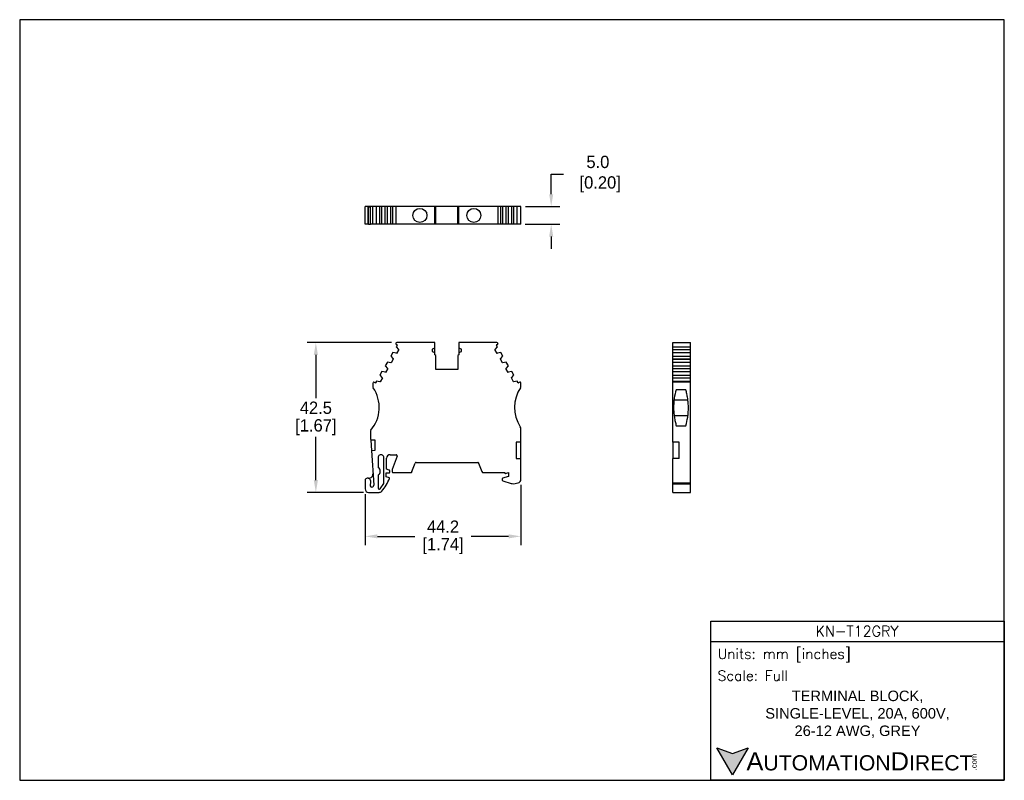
# Model space of a CAD drawing. Header units: inches. Extents: x 0 to 279, y 0 to 216.
import ezdxf

# ---------------------------------------------------------------- set-up
doc = ezdxf.new("R2010")
doc.units = ezdxf.units.IN
doc.header["$LTSCALE"] = 10
doc.header["$MEASUREMENT"] = 0
doc.layers.add('DIMENSION', color=140, linetype='Continuous')
doc.layers.add('TEXT', color=140, linetype='Continuous')
doc.styles.add('\\M+2ABAC\\M+2A6A11', font='txt')
doc.styles.add('ROMANS', font='romans.shx')
doc.dimstyles.get("Standard").update_dxf_attribs({"dimtxt": 3.5, "dimasz": 3.5, "dimexe": 2.5, "dimexo": 1.5, "dimgap": 1, "dimtad": 0, "dimtih": 1, "dimtoh": 1, "dimdec": 1, "dimzin": 0, "dimdsep": 46, "dimtxsty": 'Standard', "dimcen": 0, "dimadec": 0, "dimazin": 0, "dimtfac": 1, "dimtdec": 1, "dimtofl": 0, "dimtmove": 0, "dimatfit": 3, "dimfxl": 0, "dimtolj": 1, "dimtzin": 0, "dimarcsym": 0})

# ---------------------------------------------------------------- blocks, each defined once
blk = doc.blocks.new('*D0')
at = {"layer": 'DEFPOINTS', "color": 0}
for p in [(107.02, 124.23), (84.04, 81.73), (99.02, 81.73)]:
    blk.add_point(p, dxfattribs=at)
at = {"layer": 'DIMENSION', "color": 0, "lineweight": -2}
for p, q in [((105.52, 124.23), (81.54, 124.23)), ((84.04, 120.73), (84.04, 108.48)), ((84.04, 85.23), (84.04, 97.48)), ((97.52, 81.73), (81.54, 81.73))]:
    blk.add_line(p, q, dxfattribs=at)
at = {"layer": 'DIMENSION', "color": 0}
for points in [[(83.46, 120.73), (84.63, 120.73), (84.04, 124.23)], [(83.46, 85.23), (84.63, 85.23), (84.04, 81.73)]]:
    blk.add_solid(points, dxfattribs=at)
at = {"layer": 'DIMENSION', "color": 0, "char_height": 3.5, "attachment_point": 5}
for s, insert in [('\\A1;42.5', (84.04, 105.73)), ('\\A1;[1.67]', (84.04, 100.23))]:
    blk.add_mtext(s, dxfattribs=dict(at, insert=insert))
blk = doc.blocks.new('*D1')
at = {"layer": 'DEFPOINTS', "color": 0}
for p in [(142.22, 85.4), (98.02, 82.73), (142.22, 69.25)]:
    blk.add_point(p, dxfattribs=at)
at = {"layer": 'DIMENSION', "color": 0, "lineweight": -2}
for p, q in [((142.22, 83.9), (142.22, 66.75)), ((98.02, 81.23), (98.02, 66.75)), ((101.52, 69.25), (112.12, 69.25)), ((138.72, 69.25), (128.12, 69.25))]:
    blk.add_line(p, q, dxfattribs=at)
at = {"layer": 'DIMENSION', "color": 0}
for points in [[(101.52, 69.83), (101.52, 68.67), (98.02, 69.25)], [(138.72, 69.83), (138.72, 68.67), (142.22, 69.25)]]:
    blk.add_solid(points, dxfattribs=at)
at = {"layer": 'DIMENSION', "color": 0, "char_height": 3.5, "attachment_point": 5}
for s, insert in [('\\A1;44.2', (120.12, 72)), ('\\A1;[1.74]', (120.12, 66.5))]:
    blk.add_mtext(s, dxfattribs=dict(at, insert=insert))
blk = doc.blocks.new('*D2')
at = {"layer": 'DEFPOINTS', "color": 0}
for p in [(142, 162.85), (141.94, 157.85), (150.82, 157.85)]:
    blk.add_point(p, dxfattribs=at)
at = {"layer": 'DIMENSION', "color": 0, "lineweight": -2}
for p, q in [((150.82, 166.35), (150.82, 172.09)), ((150.82, 172.09), (154.32, 172.09)), ((143.5, 162.85), (153.32, 162.85)), ((143.44, 157.85), (153.32, 157.85)), ((150.82, 154.35), (150.82, 150.85))]:
    blk.add_line(p, q, dxfattribs=at)
at = {"layer": 'DIMENSION', "color": 0}
for points in [[(150.24, 166.35), (151.4, 166.35), (150.82, 162.85)], [(150.24, 154.35), (151.4, 154.35), (150.82, 157.85)]]:
    blk.add_solid(points, dxfattribs=at)
at = {"layer": 'DIMENSION', "color": 0, "insert": (164.07, 172.09), "char_height": 3.5, "attachment_point": 5}
blk.add_mtext('\\A1;5.0\\P [0.20]', dxfattribs=at)

msp = doc.modelspace()

# ---------------------------------------------------------------- hatches: boundary and pattern name
at = {"layer": 'TEXT'}
msp.add_hatch(color=256, dxfattribs=at).paths.add_polyline_path([(206.74, 9.21), (202.31, 7.59), (197.87, 9.21), (202.31, 1.53)])

# ---------------------------------------------------------------- linework, layer by layer
for p, q in [((98.02, 157.85), (98.02, 162.85)), ((98.62, 162.85), (98.02, 162.85)), ((98.92, 162.85), (98.62, 162.85)), ((98.92, 157.85), (98.92, 162.85)), ((99.52, 162.85), (98.92, 162.85)), ((99.52, 162.65), (98.94, 162.65)), ((98.94, 157.85), (98.94, 162.65)), ((99.52, 157.85), (99.52, 162.85)), ((99.63, 162.85), (99.52, 162.85)), ((100.22, 162.85), (99.63, 162.85)), ((100.22, 157.85), (100.22, 162.85)), ((100.26, 162.85), (100.22, 162.85)), ((100.36, 162.85), (100.26, 162.85)), ((100.5, 162.85), (100.36, 162.85)), ((100.84, 162.85), (100.5, 162.85)), ((100.98, 162.85), (100.84, 162.85)), ((101.25, 162.85), (100.98, 162.85)), ((101.25, 157.85), (101.25, 162.85)), ((102.2, 162.85), (101.25, 162.85)), ((102.2, 157.85), (102.2, 162.85)), ((102.8, 162.85), (102.2, 162.85)), ((102.8, 157.85), (102.8, 162.85)), ((103.75, 162.85), (102.8, 162.85)), ((103.75, 157.85), (103.75, 162.85)), ((104.35, 162.85), (103.75, 162.85)), ((104.35, 157.85), (104.35, 162.85)), ((105.3, 162.85), (104.35, 162.85)), ((105.3, 157.85), (105.3, 162.85)), ((105.9, 162.85), (105.3, 162.85)), ((105.9, 157.85), (105.9, 162.85)), ((106.7, 162.85), (105.9, 162.85)), ((106.7, 162.85), (106.7, 157.85)), ((106.71, 162.85), (106.7, 162.85)), ((106.76, 162.85), (106.71, 162.85)), ((107.02, 162.85), (106.76, 162.85)), ((117.82, 162.85), (107.02, 162.85)), ((117.82, 157.85), (117.82, 162.85)), ((118.07, 162.85), (117.82, 162.85)), ((118.07, 157.85), (118.07, 162.85)), ((124.37, 162.85), (118.07, 162.85)), ((124.37, 157.85), (124.37, 162.85)), ((124.62, 162.85), (124.37, 162.85)), ((124.62, 157.85), (124.62, 162.85)), ((135.41, 162.85), (124.62, 162.85)), ((135.67, 162.85), (135.41, 162.85)), ((135.72, 162.85), (135.67, 162.85)), ((135.74, 162.85), (135.72, 162.85)), ((135.74, 157.85), (135.74, 162.85)), ((136.53, 162.85), (135.74, 162.85)), ((136.53, 157.85), (136.53, 162.85)), ((137.13, 162.85), (136.53, 162.85)), ((137.13, 157.85), (137.13, 162.85)), ((138.08, 162.85), (137.13, 162.85)), ((138.08, 157.85), (138.08, 162.85)), ((138.68, 162.85), (138.08, 162.85)), ((138.68, 157.85), (138.68, 162.85)), ((139.63, 162.85), (138.68, 162.85)), ((139.63, 157.85), (139.63, 162.85)), ((140.23, 162.85), (139.63, 162.85)), ((140.23, 157.85), (140.23, 162.85)), ((141.18, 162.85), (140.23, 162.85)), ((141.18, 157.85), (141.18, 162.85)), ((141.45, 162.85), (141.18, 162.85)), ((141.59, 162.85), (141.45, 162.85)), ((141.94, 162.85), (141.59, 162.85)), ((142.07, 162.85), (141.94, 162.85)), ((142.18, 162.85), (142.07, 162.85)), ((142.22, 162.85), (142.18, 162.85)), ((142.22, 157.85), (142.22, 162.85)), ((98.62, 157.85), (98.02, 157.85)), ((98.92, 157.85), (98.62, 157.85)), ((98.94, 157.85), (98.92, 157.85)), ((98.94, 157.85), (99.52, 157.85)), ((99.63, 157.85), (99.52, 157.85)), ((100.22, 157.85), (99.63, 157.85)), ((100.26, 157.85), (100.22, 157.85)), ((100.36, 157.85), (100.26, 157.85)), ((100.5, 157.85), (100.36, 157.85)), ((100.84, 157.85), (100.5, 157.85)), ((100.98, 157.85), (100.84, 157.85)), ((101.25, 157.85), (100.98, 157.85)), ((102.2, 157.85), (101.25, 157.85)), ((102.8, 157.85), (102.2, 157.85)), ((103.75, 157.85), (102.8, 157.85)), ((104.35, 157.85), (103.75, 157.85)), ((105.3, 157.85), (104.35, 157.85)), ((105.9, 157.85), (105.3, 157.85)), ((106.7, 157.85), (105.9, 157.85)), ((106.71, 157.85), (106.7, 157.85)), ((106.76, 157.85), (106.71, 157.85)), ((107.02, 157.85), (106.76, 157.85)), ((117.82, 157.85), (107.02, 157.85)), ((118.07, 157.85), (117.82, 157.85)), ((124.37, 157.85), (118.07, 157.85)), ((124.62, 157.85), (124.37, 157.85)), ((135.41, 157.85), (124.62, 157.85)), ((135.67, 157.85), (135.41, 157.85)), ((135.72, 157.85), (135.67, 157.85)), ((135.74, 157.85), (135.72, 157.85)), ((136.53, 157.85), (135.74, 157.85)), ((137.13, 157.85), (136.53, 157.85)), ((138.08, 157.85), (137.13, 157.85)), ((138.68, 157.85), (138.08, 157.85)), ((139.63, 157.85), (138.68, 157.85)), ((140.23, 157.85), (139.63, 157.85)), ((141.18, 157.85), (140.23, 157.85)), ((141.45, 157.85), (141.18, 157.85)), ((141.59, 157.85), (141.45, 157.85)), ((141.94, 157.85), (141.59, 157.85)), ((142.07, 157.85), (141.94, 157.85)), ((142.18, 157.85), (142.07, 157.85)), ((142.22, 157.85), (142.18, 157.85)), ((106.76, 124.08), (106.71, 123.99)), ((106.75, 123.85), (107.09, 123.65)), ((107.13, 123.52), (106.85, 123.04)), ((106.85, 123.04), (107.51, 122.28)), ((117.82, 124.23), (107.02, 124.23)), ((117.82, 122.69), (117.82, 124.23)), ((124.62, 124.23), (124.62, 122.69)), ((135.41, 124.23), (124.62, 124.23)), ((134.92, 122.28), (135.58, 123.04)), ((135.58, 123.04), (135.3, 123.52)), ((135.34, 123.65), (135.69, 123.85)), ((135.72, 123.99), (135.67, 124.08)), ((185.36, 124.23), (190.36, 124.23)), ((185.36, 124.08), (185.36, 124.23)), ((185.36, 123.99), (185.36, 124.08)), ((185.36, 123.85), (185.36, 123.99)), ((185.36, 123.65), (185.36, 123.85)), ((185.36, 123.52), (185.36, 123.65)), ((185.36, 123.04), (185.36, 123.52)), ((185.36, 123.04), (190.36, 123.04)), ((185.36, 122.28), (185.36, 123.04)), ((190.36, 124.08), (190.36, 124.23)), ((190.36, 123.99), (190.36, 124.08)), ((190.36, 123.85), (190.36, 123.99)), ((190.36, 123.65), (190.36, 123.85)), ((190.36, 123.52), (190.36, 123.65)), ((190.36, 123.04), (190.36, 123.52)), ((190.36, 122.28), (190.36, 123.04)), ((105.9, 121.39), (105.3, 120.35)), ((105.3, 120.35), (105.96, 119.6)), ((106.88, 121.2), (105.9, 121.39)), ((106.94, 121.17), (106.88, 121.2)), ((107.56, 122.25), (106.94, 121.17)), ((107.51, 122.28), (107.56, 122.25)), ((117.82, 122.69), (117.07, 122.42)), ((117.07, 122.42), (117.07, 121.72)), ((117.07, 121.72), (117.82, 121.44)), ((117.82, 121.44), (117.82, 122.69)), ((117.82, 120.73), (117.82, 121.44)), ((118.07, 120.58), (117.82, 120.73)), ((118.07, 116.63), (118.07, 120.58)), ((124.62, 120.73), (124.37, 120.58)), ((124.37, 120.58), (124.37, 116.63)), ((125.37, 122.42), (124.62, 122.69)), ((124.62, 122.69), (124.62, 121.44)), ((124.62, 121.44), (125.37, 121.72)), ((124.62, 121.44), (124.62, 120.73)), ((125.37, 121.72), (125.37, 122.42)), ((134.87, 122.25), (134.92, 122.28)), ((135.49, 121.17), (134.87, 122.25)), ((135.55, 121.2), (135.49, 121.17)), ((136.53, 121.39), (135.55, 121.2)), ((136.47, 119.6), (137.13, 120.35)), ((137.13, 120.35), (136.53, 121.39)), ((185.36, 122.28), (190.36, 122.28)), ((185.36, 122.25), (185.36, 122.28)), ((185.36, 122.25), (190.36, 122.25)), ((185.36, 121.39), (185.36, 122.25)), ((185.36, 121.39), (190.36, 121.39)), ((185.36, 120.35), (185.36, 121.39)), ((185.36, 120.35), (190.36, 120.35)), ((185.36, 119.6), (185.36, 120.35)), ((190.36, 122.25), (190.36, 122.28)), ((190.36, 121.39), (190.36, 122.25)), ((190.36, 120.35), (190.36, 121.39)), ((190.36, 119.6), (190.36, 120.35)), ((104.35, 118.71), (103.75, 117.67)), ((103.75, 117.67), (104.41, 116.92)), ((105.33, 118.52), (104.35, 118.71)), ((105.39, 118.49), (105.33, 118.52)), ((106.01, 119.57), (105.39, 118.49)), ((105.96, 119.6), (106.01, 119.57)), ((136.42, 119.57), (136.47, 119.6)), ((137.04, 118.49), (136.42, 119.57)), ((137.1, 118.52), (137.04, 118.49)), ((138.08, 118.71), (137.1, 118.52)), ((138.02, 116.92), (138.68, 117.67)), ((138.68, 117.67), (138.08, 118.71)), ((185.36, 119.6), (190.36, 119.6)), ((185.36, 119.57), (185.36, 119.6)), ((185.36, 119.57), (190.36, 119.57)), ((185.36, 118.71), (185.36, 119.57)), ((185.36, 118.71), (190.36, 118.71)), ((185.36, 117.67), (185.36, 118.71)), ((185.36, 117.67), (190.36, 117.67)), ((185.36, 116.92), (185.36, 117.67)), ((190.36, 119.57), (190.36, 119.6)), ((190.36, 118.71), (190.36, 119.57)), ((190.36, 117.67), (190.36, 118.71)), ((190.36, 116.92), (190.36, 117.67)), ((102.8, 116.02), (102.2, 114.99)), ((102.2, 114.99), (102.86, 114.23)), ((103.78, 115.83), (102.8, 116.02)), ((103.84, 115.8), (103.78, 115.83)), ((104.46, 116.89), (103.84, 115.8)), ((104.41, 116.92), (104.46, 116.89)), ((124.37, 116.63), (118.07, 116.63)), ((137.97, 116.89), (138.02, 116.92)), ((138.59, 115.8), (137.97, 116.89)), ((138.65, 115.83), (138.59, 115.8)), ((139.63, 116.02), (138.65, 115.83)), ((139.57, 114.23), (140.23, 114.99)), ((140.23, 114.99), (139.63, 116.02)), ((185.36, 116.92), (190.36, 116.92)), ((185.36, 116.89), (185.36, 116.92)), ((185.36, 116.89), (190.36, 116.89)), ((185.36, 116.02), (185.36, 116.89)), ((185.36, 116.02), (190.36, 116.02)), ((185.36, 114.99), (185.36, 116.02)), ((185.36, 114.99), (190.36, 114.99)), ((185.36, 114.23), (185.36, 114.99)), ((190.36, 116.89), (190.36, 116.92)), ((190.36, 116.02), (190.36, 116.89)), ((190.36, 114.99), (190.36, 116.02)), ((190.36, 114.23), (190.36, 114.99)), ((100.22, 112.66), (100.22, 111.71)), ((100.36, 112.99), (100.26, 112.81)), ((100.84, 112.83), (100.5, 113.03)), ((101.25, 113.34), (100.98, 112.86)), ((102.24, 113.15), (101.25, 113.34)), ((102.29, 113.12), (102.24, 113.15)), ((102.91, 114.2), (102.29, 113.12)), ((102.86, 114.23), (102.91, 114.2)), ((139.52, 114.2), (139.57, 114.23)), ((140.14, 113.12), (139.52, 114.2)), ((140.2, 113.15), (140.14, 113.12)), ((141.18, 113.34), (140.2, 113.15)), ((141.45, 112.86), (141.18, 113.34)), ((141.94, 113.03), (141.59, 112.83)), ((142.18, 112.81), (142.07, 112.99)), ((142.22, 111.71), (142.22, 112.66)), ((185.36, 114.23), (190.36, 114.23)), ((185.36, 114.2), (185.36, 114.23)), ((185.36, 114.2), (190.36, 114.2)), ((185.36, 113.34), (185.36, 114.2)), ((185.36, 113.34), (190.36, 113.34)), ((185.36, 113.04), (185.36, 113.34)), ((190.36, 113.04), (185.36, 113.04)), ((185.36, 112.99), (185.36, 113.04)), ((185.36, 112.81), (185.36, 112.99)), ((185.36, 112.66), (185.36, 112.81)), ((185.36, 111.71), (185.36, 112.66)), ((190.36, 114.2), (190.36, 114.23)), ((190.36, 113.34), (190.36, 114.2)), ((190.36, 113.04), (190.36, 113.34)), ((190.36, 112.99), (190.36, 113.04)), ((190.36, 112.81), (190.36, 112.99)), ((190.36, 112.66), (190.36, 112.81)), ((190.36, 111.71), (190.36, 112.66)), ((185.36, 111.43), (185.36, 111.71)), ((185.36, 100.35), (185.36, 111.43)), ((189.02, 110.86), (186.29, 110.86)), ((190.36, 111.43), (190.36, 111.71)), ((190.36, 100.35), (190.36, 111.43)), ((189.62, 107.94), (185.69, 107.94)), ((185.69, 103.58), (189.63, 103.58)), ((186.31, 100.66), (189.03, 100.66)), ((99.52, 99.03), (99.52, 97.07)), ((142.22, 95.98), (142.22, 99.8)), ((185.36, 99.8), (185.36, 100.35)), ((185.36, 95.98), (185.36, 99.8)), ((190.36, 99.8), (190.36, 100.35)), ((190.36, 85.4), (190.36, 99.8)), ((99.62, 96.7), (99.63, 96.56)), ((100.89, 96.56), (99.63, 96.56)), ((99.63, 96.56), (99.83, 93.6)), ((100.89, 93.69), (100.89, 96.56)), ((142.22, 95.98), (140.9, 96)), ((140.9, 96), (140.9, 91.38)), ((142.22, 91.38), (142.22, 95.98)), ((187.11, 95.98), (185.36, 95.98)), ((185.36, 95.98), (185.36, 91.38)), ((187.11, 91.38), (187.11, 95.98)), ((99.83, 93.6), (100.89, 93.69)), ((99.83, 93.6), (100.48, 83.79)), ((105.12, 92.43), (106.82, 92.43)), ((101.72, 91.63), (101.72, 88.79)), ((103.3, 84.24), (103.32, 91.63)), ((104.12, 88.28), (104.12, 91.43)), ((107.1, 92.02), (105.72, 88.23)), ((111.32, 87.65), (112.19, 90.03)), ((112.47, 90.23), (129.96, 90.23)), ((130.24, 90.03), (131.11, 87.65)), ((140.9, 91.38), (142.22, 91.38)), ((142.22, 85.4), (142.22, 91.38)), ((185.36, 85.4), (185.36, 91.38)), ((187.11, 91.38), (185.36, 91.38)), ((101.72, 86.66), (101.72, 82.93)), ((104.02, 87.23), (104.72, 87.23)), ((104.02, 86.13), (104.02, 87.23)), ((104.87, 88.08), (104.12, 88.28)), ((105.02, 87.53), (105.02, 87.88)), ((105.72, 88.23), (105.72, 87.53)), ((105.92, 87.33), (110.86, 87.33)), ((131.57, 87.33), (137.62, 87.33)), ((137.87, 87.13), (138.72, 87.35)), ((138.72, 87.35), (138.72, 86.23)), ((98.02, 85.13), (98.02, 82.73)), ((98.92, 85.73), (98.62, 85.73)), ((99.52, 84.56), (99.42, 83.83)), ((99.52, 85.13), (99.52, 84.56)), ((102.25, 82.73), (103.3, 84.24)), ((104.92, 85.88), (104.02, 86.13)), ((104.92, 85.68), (104.92, 85.88)), ((136.92, 85.59), (136.92, 85.19)), ((138.72, 86.23), (137.05, 85.78)), ((137.06, 85), (139.42, 84.27)), ((185.36, 84.43), (185.36, 85.4)), ((185.36, 84.43), (190.36, 84.43)), ((185.36, 84.2), (185.36, 84.43)), ((185.36, 84.2), (190.36, 84.2)), ((185.36, 82.07), (185.36, 84.2)), ((190.36, 84.43), (190.36, 85.4)), ((190.36, 84.2), (190.36, 84.43)), ((190.36, 82.07), (190.36, 84.2)), ((99.02, 81.73), (101.98, 81.73)), ((185.36, 81.73), (185.36, 82.07)), ((185.36, 81.73), (190.36, 81.73)), ((190.36, 81.73), (190.36, 82.07))]:
    msp.add_line(p, q)
for centre in [(113.57, 160.35), (128.87, 160.35)]:
    msp.add_circle(centre, 2)
for centre, radius, start, end in [((106.8, 123.94), 0.1, 150, 240), ((107.02, 123.93), 0.3, 90, 150), ((107.04, 123.57), 0.1, 330, 60), ((135.39, 123.57), 0.1, 120, 210), ((135.41, 123.93), 0.3, 30, 90), ((135.64, 123.94), 0.1, 300, 30), ((100.52, 112.66), 0.3, 150, 180), ((100.45, 112.94), 0.1, 60, 150), ((100.89, 112.91), 0.1, 240, 330), ((141.54, 112.91), 0.1, 210, 300), ((141.99, 112.94), 0.1, 30, 120), ((141.92, 112.66), 0.3, 0, 30), ((92.02, 105.83), 10, 319.6324, 34.0477), ((100.72, 111.71), 0.5, 180, 214.0477), ((150.42, 105.83), 10, 145.9523, 213.2419), ((141.72, 111.71), 0.5, 325.9523, 0), ((100.02, 99.03), 0.5, 139.6324, 180), ((141.22, 99.8), 1, 0, 33.2419), ((99.82, 97.07), 0.3, 180, 210.1046), ((99.12, 96.67), 0.5, 3.7849, 30.1046), ((102.52, 91.63), 0.8, 359.8532, 180), ((105.12, 91.43), 1, 90, 180), ((106.82, 92.13), 0.3, 340, 90), ((112.47, 89.93), 0.3, 90, 160), ((129.96, 89.93), 0.3, 20, 90), ((98.96, 87.03), 1.3, 269.2964, 3.7849), ((101.07, 87.73), 1.25, 301.3542, 58.6458), ((104.72, 87.53), 0.3, 270, 0), ((104.82, 87.88), 0.2, 0, 75), ((105.92, 87.53), 0.2, 180, 270), ((110.86, 87.82), 0.494, 270, 340), ((131.57, 87.82), 0.494, 200, 270), ((137.82, 87.32), 0.2, 177.9071, 285), ((98.62, 85.13), 0.6, 90, 180), ((98.96, 87.03), 1.3, 268.0916, 269.2964), ((98.92, 85.13), 0.6, 0, 87.3881), ((99.94, 83.76), 0.533, 172.3485, 3.7849), ((93.26, 90.26), 12.52, 319.1518, 338.5611), ((137.12, 85.59), 0.198, 110.052, 180), ((137.12, 85.19), 0.201, 180, 252.7661), ((139.72, 85.23), 1, 252.7661, 270), ((140.14, 88.06), 3.86, 263.7114, 289.7114), ((141.22, 85.4), 1, 283, 360), ((99.02, 82.73), 1, 180, 270), ((102.02, 82.93), 0.3, 180, 320.049), ((101.98, 82.73), 1, 270, 319.1518)]:
    msp.add_arc(centre, radius, start, end)
for points in [[(186.29, 110.86), (186.07, 110.1), (185.88, 109.29), (185.72, 108.21), (185.69, 107.99), (185.64, 107.54), (185.62, 107.32), (185.57, 106.66), (185.56, 106.21), (185.56, 105.31), (185.58, 104.85), (185.65, 103.96), (185.7, 103.52), (185.83, 102.67), (185.91, 102.24), (186.09, 101.43), (186.2, 101.04), (186.31, 100.66)], [(189.03, 100.66), (189.25, 101.41), (189.43, 102.22), (189.59, 103.3), (189.62, 103.52), (189.67, 103.96), (189.69, 104.18), (189.74, 104.84), (189.75, 105.29), (189.75, 106.19), (189.74, 106.65), (189.67, 107.54), (189.62, 107.98), (189.49, 108.84), (189.41, 109.26), (189.23, 110.09), (189.13, 110.48), (189.02, 110.86)]]:
    msp.add_open_spline(points, degree=3, knots=[0, 0, 0, 0, 0.25, 0.25, 0.3125, 0.3125, 0.375, 0.375, 0.5, 0.5, 0.625, 0.625, 0.75, 0.75, 0.875, 0.875, 1, 1, 1, 1])
at = {"layer": 'DEFPOINTS'}
msp.add_lwpolyline([(279.4, 215.9), (0, 215.9), (0, 0), (279.4, 0)], close=True, dxfattribs=at)
at = {"layer": 'TEXT'}
msp.add_line((196.09, 39.42), (279.4, 39.42), dxfattribs=at)
for points in [[(196.09, 0), (196.09, 45.17), (279.4, 45.17), (279.4, 0)], [(206.74, 9.21), (202.31, 1.53), (197.87, 9.21), (202.31, 7.59)]]:
    msp.add_lwpolyline(points, close=True, dxfattribs=at)

# ---------------------------------------------------------------- texts
for s, insert, char_height, width, attachment_point, style in [('KN-T12GRY', (237.62, 42.33), 2.97, 55.9017, 5, 'ROMANS'), (' Units: mm [inches]', (196.09, 35.43), 2.8712, 83.3079, 4, 'ROMANS'), (' Scale: Full', (196.09, 29.69), 2.8712, 83.3079, 4, 'ROMANS'), ('{\\fArial|b0|i0|c0|p34;     \\H1.2x;A\\H0.8333x;UTOMATION\\H1.2x;D\\H0.8333x;IRECT}', (197.87, 5.37), 4.3068, 72.9565, 4, '\\M+2ABAC\\M+2A6A11')]:
    msp.add_mtext(s, dxfattribs=dict(at, insert=insert, char_height=char_height, width=width, attachment_point=attachment_point, style=style))
at = {"layer": 'TEXT', "insert": (237.75, 18.74), "char_height": 2.9698, "width": 66.5595, "attachment_point": 5}
msp.add_mtext('{\\fArial|b0|i0|c0|p34;TERMINAL BLOCK, \\PSINGLE-LEVEL, 20A, 600V, \\P26-12 AWG, GREY}', dxfattribs=at)
at = {"layer": 'TEXT', "insert": (270.01, 2.84), "char_height": 1.5505, "width": 4.5946, "attachment_point": 1, "rotation": 90, "style": '\\M+2ABAC\\M+2A6A11'}
msp.add_mtext('{\\fArial|b0|i0|c0|p34;.com}', dxfattribs=at)

# ---------------------------------------------------------------- dimensions: what is measured, and where the dimension line sits
at = {"layer": 'DIMENSION'}
dim = msp.add_linear_dim(base=(150.82, 157.85), p1=(142, 162.85), p2=(141.94, 157.85), angle=90, dimstyle='Standard', override={"dimpost": '\\X'}, dxfattribs=at)
dim.commit()
dim.dimension.update_dxf_attribs({"geometry": '*D2', "text_midpoint": (164.07, 172.09), "dimtype": 160})
dim = msp.add_linear_dim(base=(84.04, 81.73), p1=(107.02, 124.23), p2=(99.02, 81.73), angle=90, dimstyle='Standard', override={"dimpost": '\\X'}, dxfattribs=at)
dim.commit()
dim.dimension.update_dxf_attribs({"geometry": '*D0', "text_midpoint": (84.04, 102.98)})
dim = msp.add_linear_dim(base=(142.22, 69.25), p1=(98.02, 82.73), p2=(142.22, 85.4), dimstyle='Standard', override={"dimpost": '\\X'}, dxfattribs=at)
dim.commit()
dim.dimension.update_dxf_attribs({"geometry": '*D1', "text_midpoint": (120.12, 69.25)})

doc.saveas('drawing.dxf')
